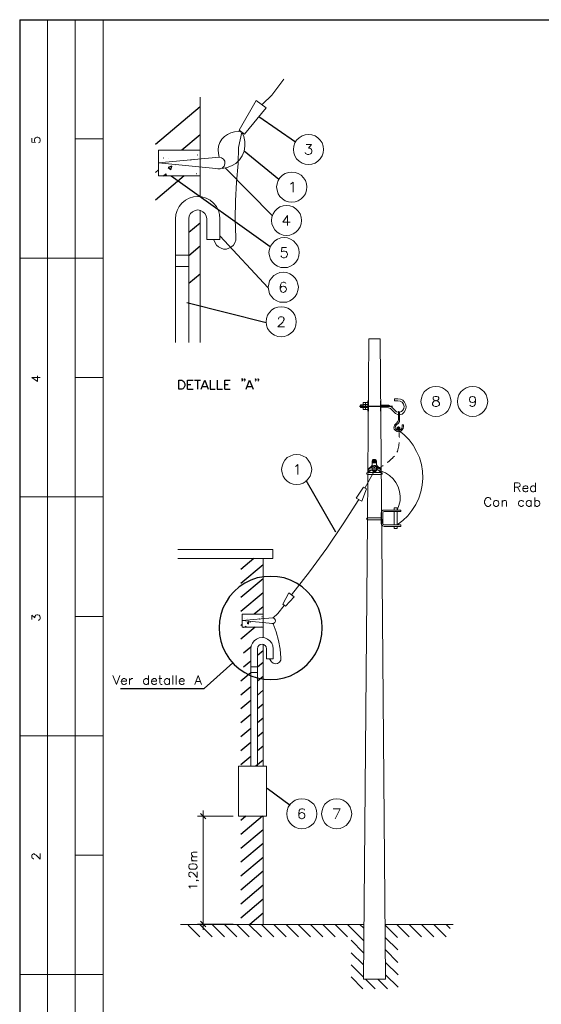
# Paper-space layout 'DGE_BT_007' of a CAD drawing. Header units: millimetres. Extents: x 8 to 202, y 3 to 294.
# Tile 13 of 14: x 8 to 106, y 109 to 294. Entities that reach past the tile are written whole.
import ezdxf

# ---------------------------------------------------------------- set-up
doc = ezdxf.new("R2010")
doc.units = ezdxf.units.MM
for name, color, linetype, lineweight in [('DGE_CONTORNOS', 7, 'Continuous', 0), ('DGE_DATOS', 7, 'Continuous', 0), ('DGE_RELLENO', 7, 'Continuous', 0)]:
    doc.layers.add(name, color=color, linetype=linetype, lineweight=lineweight)

# ---------------------------------------------------------------- blocks, each defined once
blk = doc.blocks.new('DGE_BT_007')
at = {"layer": 'DGE_RELLENO', "true_color": 0x000000}
for points in [[(72.1783, 221.1354), (72.2207, 221.1354), (72.1783, 221.3047)], [(72.2207, 221.1354), (72.1783, 221.3047), (72.2207, 221.3047)], [(72.2207, 221.1354), (72.1783, 221.1354), (72.2207, 221.0083)], [(72.1783, 221.1354), (72.2207, 221.0083), (72.1783, 221.0083)], [(72.3053, 221.1354), (72.3477, 221.1354), (72.3053, 221.3047)], [(72.3477, 221.1354), (72.3053, 221.3047), (72.3477, 221.3047)], [(72.3477, 221.1354), (72.3053, 221.1354), (72.3477, 221.0083)], [(72.3053, 221.1354), (72.3477, 221.0083), (72.3053, 221.0083)], [(72.4323, 221.1354), (72.4747, 221.1354), (72.4323, 221.3047)], [(72.4747, 221.1354), (72.4323, 221.3047), (72.4747, 221.3047)], [(72.4747, 221.1354), (72.4323, 221.1354), (72.4747, 221.0083)], [(72.4323, 221.1354), (72.4747, 221.0083), (72.4323, 221.0083)], [(78.867, 217.156), (78.8247, 216.9444), (79.2057, 216.9444)], [(78.8247, 216.9444), (78.867, 216.7327), (79.2057, 216.9444)], [(79.0363, 217.283), (78.867, 217.156), (79.2057, 216.9444)], [(78.867, 216.7327), (79.0363, 216.6057), (79.2057, 216.9444)], [(79.2057, 217.3254), (79.0363, 217.283), (79.2057, 216.9444)], [(79.0363, 216.6057), (79.2057, 216.5634), (79.2057, 216.9444)], [(79.4173, 217.283), (79.2057, 217.3254), (79.2057, 216.9444)], [(79.5443, 217.156), (79.4173, 217.283), (79.2057, 216.9444)], [(79.5867, 216.9444), (79.5443, 217.156), (79.2057, 216.9444)], [(79.2057, 216.5634), (79.4173, 216.6057), (79.2057, 216.9444)], [(79.4173, 216.6057), (79.5443, 216.7327), (79.2057, 216.9444)], [(79.5443, 216.7327), (79.5867, 216.9444), (79.2057, 216.9444)]]:
    blk.add_hatch(color=7, dxfattribs=at).paths.add_polyline_path(points, flags=0)
at = {"layer": 'DGE_CONTORNOS', "lineweight": 25}
for points in [[(7.874, 293.9063), (201.9723, 293.9063)], [(7.874, 293.9063), (7.874, 3.2456)], [(49.8263, 226.2153), (49.7417, 226.3), (49.657, 226.2153), (49.7417, 226.1307), (49.8263, 226.2153), (49.8263, 226.046), (49.7417, 225.919), (49.657, 225.8344)], [(50.292, 226.2153), (50.2073, 226.3), (50.1227, 226.2153), (50.2073, 226.1307), (50.292, 226.2153), (50.292, 226.046), (50.2073, 225.919), (50.1227, 225.8344)], [(52.3663, 226.2153), (52.2817, 226.3), (52.197, 226.2153), (52.2817, 226.1307), (52.3663, 226.2153), (52.3663, 226.046), (52.2817, 225.919), (52.197, 225.8344)], [(52.8743, 226.2153), (52.7897, 226.3), (52.705, 226.2153), (52.7897, 226.1307), (52.8743, 226.2153), (52.8743, 226.046), (52.7897, 225.919), (52.705, 225.8344)], [(37.846, 224.3104), (37.846, 226.0037), (38.3963, 226.0037), (38.608, 225.919), (38.7773, 225.7497), (38.862, 225.5804), (38.9467, 225.3264), (38.9467, 224.9454), (38.862, 224.6913), (38.7773, 224.5644), (38.608, 224.395), (38.3963, 224.3104), (37.846, 224.3104)], [(39.497, 224.3104), (39.497, 226.0037), (40.5553, 226.0037)], [(39.497, 225.1993), (40.132, 225.1993)], [(40.767, 226.0037), (41.91, 226.0037)], [(41.3597, 226.0037), (41.3597, 224.3104)], [(42.0793, 224.3104), (42.7143, 226.0037), (43.3493, 224.3104)], [(42.291, 224.8607), (43.0953, 224.8607)], [(43.7303, 226.0037), (43.7303, 224.3104), (44.704, 224.3104)], [(45.085, 226.0037), (45.085, 224.3104), (46.0587, 224.3104)], [(46.482, 224.3104), (46.482, 226.0037), (47.498, 226.0037)], [(46.482, 225.1993), (47.117, 225.1993)], [(50.546, 224.3104), (51.181, 226.0037), (51.816, 224.3104)], [(50.8, 224.8607), (51.562, 224.8607)], [(39.497, 224.3104), (40.5553, 224.3104)], [(46.482, 224.3104), (47.498, 224.3104)]]:
    blk.add_lwpolyline(points, dxfattribs=at)
at = {"layer": 'DGE_CONTORNOS', "lineweight": 5}
for points in [[(13.081, 293.9063), (13.081, 24.2006)], [(18.3303, 293.9063), (18.3303, 3.2456)], [(23.5797, 293.9063), (23.5797, 3.2456)], [(53.594, 277.989), (55.3297, 279.7247), (57.6157, 282.7304)], [(54.3137, 277.3117), (52.4087, 278.7087), (49.1913, 273.1207), (50.2073, 272.3587), (54.3137, 277.3117)], [(46.0163, 265.8817), (46.9477, 266.051), (47.7943, 266.3897), (48.5987, 266.8554), (49.276, 267.5327), (49.784, 268.2947), (50.1227, 269.1413), (50.292, 270.0727), (50.292, 270.9617), (50.0803, 271.893), (49.6993, 272.7397), (49.022, 272.8243), (48.3023, 272.782), (47.625, 272.6127), (46.99, 272.3163), (46.4397, 271.893), (45.974, 271.385), (45.593, 270.75), (45.339, 270.115), (45.2543, 269.3954), (45.2967, 268.718), (45.466, 267.9983)], [(49.022, 266.813), (49.1067, 269.8187), (49.6993, 272.7397)], [(23.5797, 271.4697), (18.3303, 271.4697)], [(65.1087, 269.48), (65.024, 270.115), (64.8123, 270.7077), (64.4737, 271.2157), (64.0503, 271.6813), (63.5, 272.02), (62.9073, 272.2317), (62.2723, 272.3163), (61.6373, 272.2317), (61.0447, 272.02), (60.4943, 271.6813), (60.0287, 271.2157), (59.69, 270.7077), (59.5207, 270.115), (59.436, 269.48), (59.5207, 268.845), (59.69, 268.2524), (60.0287, 267.702), (60.4943, 267.2364), (61.0447, 266.8977), (61.6373, 266.686), (62.2723, 266.6437), (62.9073, 266.686), (63.5, 266.8977), (64.0503, 267.2364), (64.4737, 267.702), (64.8123, 268.2524), (65.024, 268.845), (65.1087, 269.48)], [(33.9937, 269.353), (41.8677, 269.353), (41.8677, 264.4847), (33.9937, 264.4847), (33.9937, 269.353)], [(45.466, 267.9983), (33.9937, 266.94), (45.466, 265.8394)], [(45.1697, 265.8394), (45.6353, 265.8394), (46.0587, 266.0087), (46.355, 266.3474), (46.482, 266.7707), (46.482, 267.2364), (46.2703, 267.6174), (45.8893, 267.9137), (45.466, 267.9983)], [(49.022, 266.813), (48.6833, 263.3417), (48.514, 259.828), (48.4717, 256.3567), (48.5563, 252.8854)], [(61.9337, 262.4104), (61.8913, 263.003), (61.6797, 263.638), (61.341, 264.146), (60.8753, 264.6117), (60.325, 264.9503), (59.7323, 265.162), (59.0973, 265.2044), (58.5047, 265.162), (57.8697, 264.9503), (57.3617, 264.6117), (56.896, 264.146), (56.5573, 263.638), (56.3457, 263.003), (56.261, 262.4104), (56.3457, 261.7753), (56.5573, 261.1403), (56.896, 260.6323), (57.3617, 260.1667), (57.8697, 259.828), (58.5047, 259.6163), (59.0973, 259.574), (59.7323, 259.6163), (60.325, 259.828), (60.8753, 260.1667), (61.341, 260.6323), (61.6797, 261.1403), (61.8913, 261.7753), (61.9337, 262.4104)], [(45.593, 256.399), (45.5083, 257.2457), (45.2967, 258.0077), (44.9157, 258.7274), (44.3653, 259.3624), (43.7303, 259.9127), (43.0107, 260.2937), (42.2063, 260.5477), (41.402, 260.59), (40.5977, 260.5477), (39.7933, 260.2937), (39.0737, 259.9127), (38.4387, 259.3624), (37.9307, 258.7274), (37.5497, 258.0077), (37.2957, 257.2457), (37.211, 256.399)], [(43.0953, 256.399), (43.0107, 256.9493), (42.7567, 257.415), (42.3757, 257.7537), (41.91, 258.0077), (41.402, 258.0924), (40.894, 258.0077), (40.4283, 257.7537), (40.0473, 257.415), (39.7933, 256.9493), (39.7087, 256.399)], [(60.96, 256.1027), (60.8753, 256.7377), (60.6637, 257.3304), (60.325, 257.8807), (59.9017, 258.304), (59.3513, 258.6427), (58.7587, 258.8544), (58.1237, 258.939), (57.4887, 258.8544), (56.896, 258.6427), (56.3457, 258.304), (55.9223, 257.8807), (55.5837, 257.3304), (55.372, 256.7377), (55.2873, 256.1027), (55.372, 255.4677), (55.5837, 254.875), (55.9223, 254.3247), (56.3457, 253.9014), (56.896, 253.5627), (57.4887, 253.351), (58.1237, 253.2663), (58.7587, 253.351), (59.3513, 253.5627), (59.9017, 253.9014), (60.325, 254.3247), (60.6637, 254.875), (60.8753, 255.4677), (60.96, 256.1027)], [(37.211, 256.399), (37.211, 233.1157)], [(39.7087, 256.399), (39.7087, 233.1157)], [(43.0953, 256.399), (43.0953, 252.5467), (45.593, 252.5467)], [(45.593, 256.399), (45.593, 252.5467)], [(44.3653, 252.5467), (44.958, 251.446), (45.339, 251.1073), (45.8047, 250.8534), (46.2703, 250.7264), (46.8207, 250.7264), (47.2863, 250.8534), (47.752, 251.1073), (48.133, 251.446), (48.387, 251.8694), (48.5563, 252.3774), (48.5563, 252.8854)], [(60.4943, 250.049), (60.452, 250.684), (60.2403, 251.2767), (59.9017, 251.7847), (59.436, 252.2503), (58.8857, 252.589), (58.293, 252.8007), (57.658, 252.8854), (57.023, 252.8007), (56.4303, 252.589), (55.9223, 252.2503), (55.4567, 251.7847), (55.118, 251.2767), (54.9063, 250.684), (54.8217, 250.049), (54.9063, 249.414), (55.118, 248.8214), (55.4567, 248.271), (55.9223, 247.8054), (56.4303, 247.4667), (57.023, 247.255), (57.658, 247.2127), (58.293, 247.255), (58.8857, 247.4667), (59.436, 247.8054), (59.9017, 248.271), (60.2403, 248.8214), (60.452, 249.414), (60.4943, 250.049)], [(7.874, 248.9907), (23.5797, 248.9907)], [(39.7087, 249.541), (37.211, 249.541)], [(39.7087, 247.4243), (37.211, 247.4243)], [(60.3673, 243.5297), (60.2827, 244.1224), (60.071, 244.7573), (59.7323, 245.2653), (59.2667, 245.731), (58.7587, 246.0697), (58.166, 246.2813), (57.531, 246.366), (56.896, 246.2813), (56.3033, 246.0697), (55.753, 245.731), (55.2873, 245.2653), (54.9487, 244.7573), (54.7793, 244.1224), (54.6947, 243.5297), (54.7793, 242.8947), (54.9487, 242.302), (55.2873, 241.7517), (55.753, 241.286), (56.3033, 240.9474), (56.896, 240.7357), (57.531, 240.6934), (58.166, 240.7357), (58.7587, 240.9474), (59.2667, 241.286), (59.7323, 241.7517), (60.071, 242.302), (60.2827, 242.8947), (60.3673, 243.5297)], [(59.944, 237.0104), (59.9017, 237.6454), (59.69, 238.238), (59.3513, 238.7884), (58.8857, 239.254), (58.3777, 239.5927), (57.7427, 239.8044), (57.1077, 239.8467), (56.515, 239.8044), (55.88, 239.5927), (55.372, 239.254), (54.9063, 238.7884), (54.5677, 238.238), (54.356, 237.6454), (54.3137, 237.0104), (54.356, 236.3754), (54.5677, 235.7827), (54.9063, 235.2747), (55.372, 234.809), (55.88, 234.4704), (56.515, 234.2587), (57.1077, 234.174), (57.7427, 234.2587), (58.3777, 234.4704), (58.8857, 234.809), (59.3513, 235.2747), (59.69, 235.7827), (59.9017, 236.3754), (59.944, 237.0104)], [(73.6177, 233.8354), (73.406, 199.6724)], [(75.7343, 233.8354), (73.6177, 233.8354)], [(76.7927, 113.2277), (75.7343, 233.8354)], [(23.5797, 226.5117), (18.3303, 226.5117)], [(89.1117, 222.0243), (89.027, 222.6594), (88.8153, 223.252), (88.4767, 223.8024), (88.0533, 224.2257), (87.503, 224.5644), (86.9103, 224.776), (86.2753, 224.8607), (85.6403, 224.776), (85.0477, 224.5644), (84.4973, 224.2257), (84.0317, 223.8024), (83.7353, 223.252), (83.5237, 222.6594), (83.439, 222.0243), (83.5237, 221.3894), (83.7353, 220.7967), (84.0317, 220.2464), (84.4973, 219.823), (85.0477, 219.4844), (85.6403, 219.2727), (86.2753, 219.188), (86.9103, 219.2727), (87.503, 219.4844), (88.0533, 219.823), (88.4767, 220.2464), (88.8153, 220.7967), (89.027, 221.3894), (89.1117, 222.0243)], [(96.012, 222.0243), (95.9273, 222.6594), (95.7157, 223.252), (95.377, 223.8024), (94.9113, 224.2257), (94.4033, 224.5644), (93.8107, 224.776), (93.1757, 224.8607), (92.5407, 224.776), (91.948, 224.5644), (91.3977, 224.2257), (90.932, 223.8024), (90.5933, 223.252), (90.3817, 222.6594), (90.3393, 222.0243), (90.3817, 221.3894), (90.5933, 220.7967), (90.932, 220.2464), (91.3977, 219.823), (91.948, 219.4844), (92.5407, 219.2727), (93.1757, 219.188), (93.8107, 219.2727), (94.4033, 219.4844), (94.9113, 219.823), (95.377, 220.2464), (95.7157, 220.7967), (95.9273, 221.3894), (96.012, 222.0243)], [(79.4173, 219.4844), (79.9253, 219.6537), (80.3063, 219.9924), (80.5603, 220.4157), (80.645, 220.9237), (80.6027, 221.3894), (80.3487, 221.855), (80.01, 222.236), (79.5867, 222.4477), (79.0787, 222.5323), (78.486, 222.5323), (78.486, 222.1514), (79.0787, 222.1514)], [(73.4483, 220.8813), (72.0513, 220.8813), (72.0513, 221.3894), (72.5593, 221.3894)], [(72.0513, 221.1354), (72.0513, 221.3047)], [(72.5593, 221.8127), (73.4483, 221.8127), (73.4483, 220.5004), (72.5593, 220.5004), (72.5593, 221.8127)], [(73.4483, 221.4317), (72.5593, 221.4317)], [(73.025, 220.5004), (73.025, 221.8127)], [(73.5753, 222.109), (73.4483, 222.109), (73.4483, 221.8127)], [(73.5753, 222.109), (73.5753, 220.1617)], [(75.819, 222.109), (75.9037, 222.109), (75.9037, 220.1617), (75.819, 220.1617), (75.819, 222.109)], [(75.819, 221.347), (75.819, 220.9237)], [(77.9357, 220.9237), (77.6393, 221.1354), (77.343, 221.3047), (77.0043, 221.347), (75.9037, 221.347)], [(75.9037, 220.9237), (77.0043, 220.9237)], [(77.9357, 220.458), (77.6817, 220.6697), (77.343, 220.839), (77.0043, 220.9237)], [(78.5707, 220.2887), (77.9357, 220.9237)], [(80.264, 221.093), (80.137, 221.5163), (79.883, 221.855), (79.502, 222.0667), (79.0787, 222.1514)], [(79.4173, 219.9924), (79.7983, 220.1194), (80.0523, 220.3733), (80.2217, 220.712), (80.264, 221.093)], [(73.5753, 220.1617), (73.4483, 220.1617), (73.4483, 220.5004)], [(77.9357, 220.458), (78.6553, 219.7807), (79.2057, 219.4844)], [(78.5707, 220.2887), (78.867, 220.077), (79.2057, 219.9924)], [(78.7823, 217.5794), (79.2057, 217.9604), (79.375, 218.2144), (79.4173, 218.553), (79.4173, 219.061), (79.2057, 219.061), (79.2057, 218.553)], [(79.4173, 219.9924), (79.375, 220.077), (79.2903, 220.1194), (79.2057, 220.077), (79.2057, 219.9924)], [(79.2057, 219.9924), (79.2057, 219.061)], [(79.4173, 219.9924), (79.4173, 219.061)], [(78.867, 217.9604), (78.486, 217.537), (78.3167, 217.0714)], [(78.3167, 217.0714), (78.4013, 216.775), (78.6553, 216.521), (78.9517, 216.3517), (79.2903, 216.3094), (79.629, 216.4364), (79.9253, 216.648), (80.0947, 216.9444), (80.1793, 217.283), (80.1793, 217.6217), (79.9253, 217.6217), (79.9253, 217.283)], [(78.7823, 217.5794), (78.6553, 217.3677), (78.613, 217.0714)], [(78.613, 217.0714), (78.74, 216.8174), (78.994, 216.6057), (79.2903, 216.5634)], [(78.867, 217.9604), (79.0787, 218.2144), (79.2057, 218.553)], [(79.2903, 216.5634), (79.5867, 216.6903), (79.8407, 216.9444), (79.9253, 217.283)], [(78.9517, 198.7834), (80.01, 199.5877), (80.9413, 200.4767), (81.7457, 201.4927), (82.4653, 202.5934), (83.0157, 203.7787), (83.439, 205.0063), (83.693, 206.2764), (83.7777, 207.5887), (83.7353, 208.901), (83.5237, 210.171), (83.1427, 211.441), (82.6347, 212.6264), (81.9997, 213.7694), (81.1953, 214.7854), (80.3063, 215.759), (79.2903, 216.5634)], [(79.375, 215.2087), (79.3327, 215.3357), (79.3327, 215.9284), (79.2903, 216.5634)], [(78.9093, 212.4993), (78.994, 212.6264), (79.0787, 212.8804), (79.1633, 213.1344), (79.2057, 213.3884), (79.2903, 213.6424), (79.2903, 213.9387), (79.3327, 214.1927), (79.3327, 214.2774)], [(62.865, 209.1974), (62.7803, 209.8323), (62.5687, 210.425), (62.23, 210.9754), (61.8067, 211.441), (61.2563, 211.7374), (60.6637, 211.949), (60.0287, 212.0337), (59.3937, 211.949), (58.801, 211.7374), (58.2507, 211.441), (57.8273, 210.9754), (57.4887, 210.425), (57.277, 209.8323), (57.1923, 209.1974), (57.277, 208.5624), (57.4887, 207.9697), (57.8273, 207.4194), (58.2507, 206.996), (58.801, 206.6573), (59.3937, 206.4457), (60.0287, 206.361), (60.6637, 206.4457), (61.2563, 206.6573), (61.8067, 206.996), (62.23, 207.4194), (62.5687, 207.9697), (62.7803, 208.5624), (62.865, 209.1974)], [(77.089, 210.5097), (77.216, 210.5944), (77.4277, 210.7637), (77.6393, 210.933), (77.851, 211.1447), (78.0627, 211.314), (78.232, 211.5257), (78.4437, 211.7374)], [(73.914, 209.663), (73.66, 209.4514), (73.4907, 209.155), (73.4907, 208.8163)], [(73.914, 209.5784), (73.66, 209.3667), (73.4907, 209.0704), (73.4907, 208.774)], [(74.2527, 209.6207), (73.8717, 209.536), (73.5753, 209.3243)], [(74.2527, 209.536), (73.8717, 209.4514), (73.5753, 209.2397)], [(73.914, 209.663), (74.168, 209.8747), (74.2527, 210.2134)], [(73.914, 209.5784), (74.168, 209.8323), (74.2527, 210.1287)], [(74.676, 211.1024), (74.4643, 211.06), (74.295, 210.933), (74.2527, 210.7637)], [(74.676, 211.06), (74.4643, 211.0177), (74.295, 210.8907), (74.2527, 210.679)], [(74.2527, 210.7637), (74.2527, 210.171)], [(74.2527, 210.679), (74.2527, 210.1287)], [(74.2527, 209.917), (74.2527, 209.028)], [(74.2527, 209.917), (74.4643, 209.917)], [(74.2527, 209.8323), (74.4643, 209.8323)], [(74.2527, 209.8323), (74.2527, 208.9857)], [(74.3797, 210.9754), (74.3797, 210.552)], [(74.93, 210.9754), (74.93, 210.552), (74.3797, 210.552)], [(74.3797, 210.9754), (74.93, 210.9754)], [(74.3797, 210.8907), (74.3797, 210.4674)], [(74.93, 210.8907), (74.93, 210.4674), (74.3797, 210.4674)], [(74.3797, 210.8907), (74.93, 210.8907)], [(74.6337, 209.9594), (74.3797, 209.79), (74.6337, 209.663), (74.7183, 209.663)], [(74.6337, 209.8747), (74.3797, 209.7477), (74.6337, 209.5784), (74.7183, 209.5784)], [(74.4643, 210.8907), (74.422, 210.7214), (74.5067, 210.5944)], [(74.4643, 210.806), (74.422, 210.679), (74.5067, 210.552)], [(74.4643, 210.8907), (74.8453, 210.8907)], [(74.4643, 210.806), (74.8453, 210.806)], [(74.5067, 210.5944), (74.8453, 210.5944)], [(74.5067, 210.552), (74.8453, 210.552)], [(74.7607, 210.8907), (74.549, 210.8907)], [(74.7607, 210.806), (74.676, 210.8483), (74.549, 210.806)], [(74.549, 210.5944), (74.676, 210.552), (74.7607, 210.5944)], [(74.549, 210.552), (74.676, 210.5097), (74.7607, 210.552)], [(74.6337, 209.9594), (74.803, 209.9594)], [(74.6337, 209.8747), (74.803, 209.8747)], [(75.057, 210.7637), (75.0147, 210.933), (74.8453, 211.1024), (74.676, 211.1024)], [(75.057, 210.679), (75.0147, 210.8907), (74.8453, 211.0177), (74.676, 211.06)], [(74.7183, 209.663), (74.9723, 209.79), (74.803, 209.9594)], [(74.7183, 209.5784), (74.9723, 209.7477), (74.803, 209.8747)], [(74.8453, 210.5944), (74.8877, 210.7214), (74.8453, 210.8907)], [(74.8453, 210.552), (74.8877, 210.679), (74.8453, 210.806)], [(75.057, 209.917), (74.8877, 209.917)], [(75.057, 209.8323), (74.8877, 209.8323)], [(75.057, 210.7637), (75.0993, 210.171)], [(75.057, 210.679), (75.0993, 210.1287)], [(75.057, 209.917), (75.057, 209.028)], [(75.057, 209.8323), (75.057, 208.9857)], [(75.7767, 209.3243), (75.438, 209.536), (75.057, 209.6207)], [(75.7767, 209.282), (75.438, 209.4937), (75.057, 209.536)], [(75.0993, 210.2134), (75.184, 209.8747), (75.438, 209.663)], [(75.0993, 210.171), (75.184, 209.8323), (75.438, 209.5784)], [(75.184, 209.2397), (75.692, 209.5784), (76.2423, 209.917), (76.327, 209.9594)], [(75.9037, 208.8587), (75.8613, 209.1974), (75.692, 209.4514), (75.438, 209.663)], [(75.9037, 208.774), (75.8613, 209.1127), (75.692, 209.409), (75.438, 209.5784)], [(72.898, 205.6837), (74.5067, 208.647)], [(73.3637, 208.647), (73.2367, 208.6047), (73.1943, 208.4777), (73.2367, 208.3507), (73.3637, 208.266)], [(73.3637, 208.647), (75.9883, 208.647)], [(73.3637, 208.266), (75.9883, 208.266)], [(73.4907, 208.8163), (73.4907, 208.774), (73.533, 208.774), (73.5753, 208.8163)], [(73.4907, 208.774), (73.4907, 208.7317), (73.533, 208.6894), (73.5753, 208.7317)], [(74.2527, 209.155), (73.8717, 209.0704), (73.5753, 208.8163)], [(74.2527, 209.1127), (73.8717, 208.9857), (73.5753, 208.7317)], [(74.2527, 209.3243), (75.057, 209.3243)], [(74.2527, 209.2397), (75.057, 209.2397)], [(74.2527, 209.028), (74.6337, 209.028)], [(74.2527, 208.9857), (74.6337, 208.9857)], [(74.422, 209.028), (74.422, 208.901)], [(74.422, 208.9857), (74.422, 208.8163)], [(74.422, 208.901), (74.676, 208.8163), (74.9723, 208.901)], [(74.422, 208.8163), (74.676, 208.7317), (74.9723, 208.8163)], [(74.5067, 208.8587), (74.5067, 208.7317), (74.8877, 208.7317)], [(74.5067, 208.647), (74.8877, 208.647), (74.8877, 208.774)], [(74.5067, 208.774), (74.5067, 208.647)], [(74.6337, 209.028), (75.057, 209.028)], [(74.6337, 208.9857), (75.057, 208.9857)], [(74.8877, 208.7317), (74.8877, 208.8587)], [(74.9723, 208.901), (74.9723, 209.028)], [(74.9723, 208.8163), (74.9723, 208.9857)], [(75.7767, 208.8163), (75.4803, 209.0704), (75.057, 209.1974)], [(78.9517, 201.5774), (79.2903, 202.424), (79.502, 203.313), (79.5443, 204.202), (79.4173, 205.091), (79.1633, 205.9377), (78.74, 206.742), (78.1897, 207.4617), (77.5123, 208.0967), (76.7927, 208.5624), (75.946, 208.901), (75.057, 209.1127)], [(75.7767, 208.774), (75.4803, 209.028), (75.057, 209.1127)], [(75.7767, 208.8163), (75.8613, 208.8163), (75.9037, 208.8587)], [(75.7767, 208.774), (75.819, 208.7317), (75.8613, 208.7317), (75.9037, 208.774)], [(75.9883, 208.266), (76.1153, 208.3507), (76.1577, 208.4777), (76.1153, 208.6047), (75.9883, 208.647)], [(71.247, 203.821), (72.3053, 203.2707), (73.1943, 205.5567), (72.644, 205.853), (71.247, 203.821)], [(7.874, 204.0327), (23.5797, 204.0327)], [(59.055, 185.5754), (62.4417, 189.9357), (65.7013, 194.3807), (68.7917, 198.9527), (71.755, 203.567)], [(76.5387, 201.5774), (76.2423, 201.535), (76.0307, 201.3233), (75.946, 201.027)], [(75.946, 201.027), (75.946, 199.0797), (76.0307, 198.7834), (76.2423, 198.5717), (76.5387, 198.487)], [(76.5387, 201.3233), (76.327, 201.2387), (76.2423, 201.027)], [(76.2423, 201.027), (76.2423, 199.0797)], [(76.5387, 201.5774), (79.6713, 201.5774)], [(76.5387, 201.3233), (79.6713, 201.3233)], [(78.4013, 201.9584), (78.9517, 201.9584), (78.9517, 201.5774)], [(78.4013, 201.5774), (78.4013, 201.9584)], [(78.4013, 198.7834), (78.4013, 201.3233)], [(78.9517, 198.7834), (78.9517, 201.3233)], [(79.6713, 201.5774), (79.6713, 201.3233)], [(73.406, 199.6724), (72.6017, 113.2277)], [(73.3637, 200.0957), (73.2367, 200.0534), (73.1943, 199.9264), (73.2367, 199.7993), (73.3637, 199.757)], [(73.3637, 200.0957), (75.9883, 200.0957)], [(73.3637, 199.757), (75.9883, 199.757)], [(76.2423, 199.0797), (76.327, 198.868), (76.5387, 198.7834)], [(76.5387, 198.7834), (79.6713, 198.7834)], [(76.5387, 198.487), (79.6713, 198.487)], [(78.4013, 198.106), (78.4013, 198.487)], [(78.9517, 198.106), (78.9517, 198.487)], [(79.6713, 198.487), (79.6713, 198.7834)], [(78.4013, 198.106), (78.9517, 198.106)], [(59.563, 185.2367), (58.5893, 185.9563), (57.404, 183.8397), (57.912, 183.4587), (59.563, 185.2367)], [(55.626, 181.2573), (56.515, 182.104), (57.658, 183.628)], [(49.784, 181.9347), (53.721, 181.9347), (53.721, 179.5217), (49.784, 179.5217), (49.784, 181.9347)], [(23.5797, 181.5537), (18.3303, 181.5537)], [(55.499, 180.199), (49.784, 180.7493), (55.499, 181.2573)], [(54.9487, 173.5527), (55.2873, 173.0024), (55.626, 172.7484), (56.007, 172.6214), (56.4303, 172.706), (56.8113, 172.9177), (57.023, 173.2987), (57.0653, 173.722), (56.9383, 175.373), (56.5997, 177.024), (56.1763, 178.6327), (55.5837, 180.1567)], [(55.372, 180.199), (55.6683, 180.199), (55.9223, 180.3684), (56.0493, 180.6647), (56.007, 180.961), (55.7953, 181.1727), (55.499, 181.2573)], [(55.5837, 175.4577), (55.5413, 176.008), (55.3297, 176.516), (54.991, 176.9394), (54.5253, 177.278), (54.0597, 177.4897), (53.5093, 177.5744), (52.959, 177.4897), (52.451, 177.278), (52.0277, 176.9394), (51.689, 176.516), (51.4773, 176.008), (51.3927, 175.4577)], [(54.356, 175.4577), (54.2713, 175.7964), (54.102, 176.0504), (53.8057, 176.262), (53.5093, 176.3044), (53.1707, 176.262), (52.9167, 176.0504), (52.705, 175.7964), (52.6627, 175.4577)], [(51.3927, 175.4577), (51.3927, 153.3597)], [(52.6627, 175.4577), (52.6627, 153.3597)], [(54.356, 175.4577), (54.356, 173.5527)], [(55.5837, 175.4577), (55.5837, 173.5527), (54.356, 173.5527)], [(52.6627, 172.0287), (51.3927, 172.0287)], [(52.6627, 170.9704), (51.3927, 170.9704)], [(7.874, 159.0747), (23.5797, 159.0747)], [(63.8387, 144.385), (63.7963, 145.02), (63.5847, 145.6127), (63.246, 146.163), (62.7803, 146.5864), (62.2723, 146.925), (61.6373, 147.1367), (61.0023, 147.2214), (60.4097, 147.1367), (59.7747, 146.925), (59.2667, 146.5864), (58.801, 146.163), (58.4623, 145.6127), (58.2507, 145.02), (58.2083, 144.385), (58.2507, 143.75), (58.4623, 143.1574), (58.801, 142.607), (59.2667, 142.1837), (59.7747, 141.845), (60.4097, 141.6334), (61.0023, 141.5487), (61.6373, 141.6334), (62.2723, 141.845), (62.7803, 142.1837), (63.246, 142.607), (63.5847, 143.1574), (63.7963, 143.75), (63.8387, 144.385)], [(70.4003, 144.385), (70.3157, 145.02), (70.104, 145.6127), (69.7653, 146.163), (69.342, 146.5864), (68.7917, 146.925), (68.199, 147.1367), (67.564, 147.2214), (66.929, 147.1367), (66.3363, 146.925), (65.786, 146.5864), (65.3627, 146.163), (65.024, 145.6127), (64.8123, 145.02), (64.7277, 144.385), (64.8123, 143.75), (65.024, 143.1574), (65.3627, 142.607), (65.786, 142.1837), (66.3363, 141.845), (66.929, 141.6334), (67.564, 141.5487), (68.199, 141.6334), (68.7917, 141.845), (69.342, 142.1837), (69.7653, 142.607), (70.104, 143.1574), (70.3157, 143.75), (70.4003, 144.385)], [(42.418, 144.9777), (42.418, 122.541)], [(48.0483, 143.9194), (41.3597, 143.9194)], [(42.926, 143.4114), (41.91, 144.4274)], [(23.5797, 136.5957), (18.3303, 136.5957)], [(40.513, 136.2994), (40.3013, 136.5534), (40.2167, 136.6804), (40.2167, 136.892), (40.3013, 137.0614), (40.513, 137.146), (41.275, 137.146)], [(40.513, 135.495), (40.3013, 135.7067), (40.2167, 135.876), (40.2167, 136.0877), (40.3013, 136.257), (40.513, 136.2994), (41.275, 136.2994)], [(40.2167, 135.495), (41.275, 135.495)], [(39.7087, 134.352), (39.7933, 134.1404), (40.005, 133.971), (40.386, 133.9287), (40.5977, 133.9287), (40.9787, 133.971), (41.1903, 134.1404), (41.275, 134.352), (41.275, 134.5214), (41.1903, 134.733), (40.9787, 134.9024), (40.5977, 134.9447), (40.386, 134.9447), (40.005, 134.9024), (39.7933, 134.733), (39.7087, 134.5214), (39.7087, 134.352)], [(40.0897, 132.4894), (40.005, 132.4894), (39.878, 132.574), (39.7933, 132.6587), (39.7087, 132.7857), (39.7087, 133.082), (39.7933, 133.2514), (39.878, 133.2937), (40.005, 133.3784), (40.1743, 133.3784), (40.3013, 133.2937), (40.513, 133.1667), (41.275, 132.4047), (41.275, 133.463)], [(41.1903, 131.8967), (41.148, 131.812), (41.1903, 131.7274), (41.275, 131.812), (41.1903, 131.8967), (41.3597, 131.8967), (41.4867, 131.812), (41.5713, 131.7274)], [(40.005, 130.3727), (39.9203, 130.542), (39.7087, 130.7537), (41.275, 130.7537)], [(48.0483, 123.5994), (41.3597, 123.5994)], [(41.91, 124.1497), (42.926, 123.0914)], [(7.874, 114.1167), (23.5797, 114.1167)], [(72.6017, 113.2277), (76.7927, 113.2277)]]:
    blk.add_lwpolyline(points, dxfattribs=at)
at = {"layer": 'DGE_CONTORNOS', "lineweight": 13}
for points in [[(41.8677, 279.3437), (41.8677, 260.59)], [(10.16, 271.5967), (10.16, 270.8347), (10.8373, 270.75), (10.7527, 270.8347), (10.668, 271.0887), (10.668, 271.3003), (10.7527, 271.512), (10.8797, 271.6813), (11.1337, 271.766), (11.2607, 271.766), (11.5147, 271.6813), (11.6417, 271.512), (11.7263, 271.3003), (11.7263, 271.0887), (11.6417, 270.8347), (11.557, 270.75), (11.43, 270.7077)], [(61.8067, 270.4114), (62.8227, 270.4114), (62.2723, 269.6917), (62.5263, 269.6917), (62.6957, 269.607), (62.8227, 269.5224), (62.9073, 269.226), (62.9073, 269.0567), (62.8227, 268.8027), (62.611, 268.6333), (62.357, 268.5063), (62.103, 268.5063), (61.8067, 268.6333), (61.722, 268.718), (61.6373, 268.8874)], [(33.9937, 265.6277), (33.4433, 265.162)], [(58.8857, 262.9607), (59.055, 263.0454), (59.3513, 263.3417), (59.3513, 261.4367)], [(41.8677, 258.05), (41.8677, 233.1157)], [(58.3353, 257.034), (57.4463, 255.764), (58.801, 255.764)], [(58.3353, 257.034), (58.3353, 255.1714)], [(58.1237, 250.9804), (57.2347, 250.9804), (57.15, 250.176), (57.2347, 250.2607), (57.4887, 250.3454), (57.7427, 250.3454), (58.039, 250.2607), (58.2083, 250.0913), (58.293, 249.795), (58.293, 249.6257), (58.2083, 249.3717), (58.039, 249.2024), (57.7427, 249.0754), (57.4887, 249.0754), (57.2347, 249.2024), (57.15, 249.287), (57.023, 249.4563)], [(57.9967, 244.207), (57.912, 244.3764), (57.658, 244.461), (57.4887, 244.461), (57.1923, 244.3764), (57.023, 244.08), (56.9383, 243.6567), (56.9383, 243.191), (57.023, 242.8524), (57.1923, 242.6407), (57.4887, 242.556), (57.5733, 242.556), (57.8273, 242.6407), (57.9967, 242.8524), (58.1237, 243.1063), (58.1237, 243.191), (57.9967, 243.4874), (57.8273, 243.6567), (57.5733, 243.7413), (57.4887, 243.7413), (57.1923, 243.6567), (57.023, 243.4874), (56.9383, 243.191)], [(56.5997, 237.5184), (56.5997, 237.603), (56.6843, 237.7724), (56.769, 237.8993), (56.9383, 237.984), (57.3193, 237.984), (57.4887, 237.8993), (57.5733, 237.7724), (57.658, 237.603), (57.658, 237.4337), (57.5733, 237.2644), (57.404, 236.968), (56.515, 236.079), (57.7427, 236.079)], [(10.16, 226.5117), (11.2183, 225.7497), (11.2183, 226.8504)], [(10.16, 226.5117), (11.7263, 226.5117)], [(86.106, 222.9557), (85.8097, 222.871), (85.725, 222.7017), (85.725, 222.5323), (85.8097, 222.3207), (85.979, 222.236), (86.36, 222.1514), (86.614, 222.0667), (86.8257, 221.8974), (86.9103, 221.728), (86.9103, 221.4317), (86.8257, 221.2624), (86.6987, 221.1777), (86.4447, 221.093), (86.106, 221.093), (85.8097, 221.1777), (85.725, 221.2624), (85.6403, 221.4317), (85.6403, 221.728), (85.725, 221.8974), (85.8943, 222.0667), (86.1907, 222.1514), (86.5293, 222.236), (86.6987, 222.3207), (86.8257, 222.5323), (86.8257, 222.7017), (86.6987, 222.871), (86.4447, 222.9557), (86.106, 222.9557)], [(93.726, 222.3207), (93.6413, 222.0667), (93.472, 221.8974), (93.218, 221.8127), (93.1333, 221.8127), (92.837, 221.8974), (92.6677, 222.0667), (92.583, 222.3207), (92.583, 222.4477), (92.6677, 222.7017), (92.837, 222.871), (93.1333, 222.9557), (93.218, 222.9557), (93.472, 222.871), (93.6413, 222.7017), (93.726, 222.3207), (93.726, 221.8974), (93.6413, 221.4317), (93.472, 221.1777), (93.218, 221.093), (93.0063, 221.093), (92.7523, 221.1777), (92.6677, 221.347)], [(59.817, 209.79), (59.9863, 209.8747), (60.2403, 210.1287), (60.2403, 208.266)], [(101.0497, 205.0063), (101.0497, 206.6997), (101.7693, 206.6997), (101.981, 206.615), (102.0657, 206.5304), (102.1503, 206.361), (102.1503, 206.1917), (102.0657, 206.0647), (101.981, 205.98), (101.7693, 205.8954), (101.0497, 205.8954)], [(101.6, 205.8954), (102.1503, 205.0063)], [(102.616, 205.6413), (103.5897, 205.6413), (103.5897, 205.8107), (103.505, 205.98), (103.4203, 206.0647), (103.251, 206.107), (103.0393, 206.107), (102.87, 206.0647), (102.7007, 205.8954), (102.616, 205.6413), (102.616, 205.472), (102.7007, 205.2604), (102.87, 205.091), (103.0393, 205.0063), (103.251, 205.0063), (103.4203, 205.091), (103.5897, 205.2604)], [(105.029, 205.8954), (104.8597, 206.0647), (104.6903, 206.107), (104.4787, 206.107), (104.3093, 206.0647), (104.14, 205.8954), (104.0553, 205.6413), (104.0553, 205.472), (104.14, 205.2604), (104.3093, 205.091), (104.4787, 205.0063), (104.6903, 205.0063), (104.8597, 205.091), (105.029, 205.2604)], [(105.029, 206.6997), (105.029, 205.0063)], [(96.6047, 203.5247), (96.5623, 203.694), (96.393, 203.8634), (96.2237, 203.948), (95.885, 203.948), (95.758, 203.8634), (95.5887, 203.694), (95.504, 203.5247), (95.4193, 203.313), (95.4193, 202.8897), (95.504, 202.678), (95.5887, 202.5087), (95.758, 202.3394), (95.885, 202.2547), (96.2237, 202.2547), (96.393, 202.3394), (96.5623, 202.5087), (96.6047, 202.678)], [(104.8597, 203.948), (104.8597, 202.2547)], [(97.4937, 203.3977), (97.3243, 203.313), (97.1973, 203.1437), (97.1127, 202.8897), (97.1127, 202.7204), (97.1973, 202.5087), (97.3243, 202.3394), (97.4937, 202.2547), (97.7477, 202.2547), (97.917, 202.3394), (98.044, 202.5087), (98.1287, 202.7204), (98.1287, 202.8897), (98.044, 203.1437), (97.917, 203.313), (97.7477, 203.3977), (97.4937, 203.3977)], [(98.7213, 203.3977), (98.7213, 202.2547)], [(98.7213, 203.059), (98.933, 203.313), (99.1023, 203.3977), (99.3563, 203.3977), (99.4833, 203.313), (99.568, 203.059), (99.568, 202.2547)], [(102.7853, 203.1437), (102.616, 203.313), (102.4467, 203.3977), (102.235, 203.3977), (102.0657, 203.313), (101.8963, 203.1437), (101.8117, 202.8897), (101.8117, 202.7204), (101.8963, 202.5087), (102.0657, 202.3394), (102.235, 202.2547), (102.4467, 202.2547), (102.616, 202.3394), (102.7853, 202.5087)], [(104.2247, 203.1437), (104.0553, 203.313), (103.886, 203.3977), (103.6743, 203.3977), (103.505, 203.313), (103.3357, 203.1437), (103.251, 202.8897), (103.251, 202.7204), (103.3357, 202.5087), (103.505, 202.3394), (103.6743, 202.2547), (103.886, 202.2547), (104.0553, 202.3394), (104.2247, 202.5087)], [(104.2247, 203.3977), (104.2247, 202.2547)], [(104.8597, 203.1437), (105.029, 203.313), (105.1983, 203.3977), (105.41, 203.3977), (105.5793, 203.313), (105.7487, 203.1437), (105.8333, 202.8897), (105.8333, 202.7204), (105.7487, 202.5087), (105.5793, 202.3394), (105.41, 202.2547), (105.1983, 202.2547), (105.029, 202.3394), (104.8597, 202.5087)], [(55.5413, 194.169), (55.5413, 192.4334), (37.6767, 192.4334)], [(55.5413, 194.169), (37.6767, 194.169)], [(53.721, 192.4334), (53.721, 177.5744)], [(10.16, 180.961), (10.16, 181.7653), (10.7527, 181.2997), (10.7527, 181.5537), (10.8373, 181.6807), (10.8797, 181.7653), (11.1337, 181.85), (11.2607, 181.85), (11.5147, 181.7653), (11.6417, 181.596), (11.7263, 181.3844), (11.7263, 181.1727), (11.6417, 180.961), (11.557, 180.8764), (11.43, 180.7917)], [(49.784, 180.072), (49.53, 179.8604)], [(53.721, 176.3044), (53.721, 153.3597)], [(25.4423, 170.42), (26.0773, 168.7267), (26.7123, 170.42)], [(27.0087, 169.3617), (27.9823, 169.3617), (27.9823, 169.531), (27.8977, 169.7004), (27.813, 169.7427), (27.6437, 169.8274), (27.432, 169.8274), (27.2627, 169.7427), (27.0933, 169.6157), (27.0087, 169.3617), (27.0087, 169.1924), (27.0933, 168.9807), (27.2627, 168.8114), (27.432, 168.7267), (27.6437, 168.7267), (27.813, 168.8114), (27.9823, 168.9807)], [(28.5327, 169.8274), (28.5327, 168.7267)], [(28.5327, 169.3617), (28.6173, 169.6157), (28.7867, 169.7427), (28.956, 169.8274), (29.1677, 169.8274)], [(32.131, 169.6157), (31.9617, 169.7427), (31.8347, 169.8274), (31.5807, 169.8274), (31.4113, 169.7427), (31.242, 169.6157), (31.1997, 169.3617), (31.1997, 169.1924), (31.242, 168.9807), (31.4113, 168.8114), (31.5807, 168.7267), (31.8347, 168.7267), (31.9617, 168.8114), (32.131, 168.9807)], [(32.131, 170.42), (32.131, 168.7267)], [(32.6813, 169.3617), (33.655, 169.3617), (33.655, 169.531), (33.5703, 169.7004), (33.4857, 169.7427), (33.3587, 169.8274), (33.1047, 169.8274), (32.9353, 169.7427), (32.766, 169.6157), (32.6813, 169.3617), (32.6813, 169.1924), (32.766, 168.9807), (32.9353, 168.8114), (33.1047, 168.7267), (33.3587, 168.7267), (33.4857, 168.8114), (33.655, 168.9807)], [(34.0783, 169.8274), (34.6287, 169.8274)], [(34.29, 170.42), (34.29, 169.023), (34.3747, 168.8114), (34.544, 168.7267), (34.7133, 168.7267)], [(36.068, 169.6157), (35.8987, 169.7427), (35.7293, 169.8274), (35.5177, 169.8274), (35.3483, 169.7427), (35.179, 169.6157), (35.0943, 169.3617), (35.0943, 169.1924), (35.179, 168.9807), (35.3483, 168.8114), (35.5177, 168.7267), (35.7293, 168.7267), (35.8987, 168.8114), (36.068, 168.9807)], [(36.068, 169.8274), (36.068, 168.7267)], [(36.703, 170.42), (36.703, 168.7267)], [(37.338, 170.42), (37.338, 168.7267)], [(37.8883, 169.3617), (38.862, 169.3617), (38.862, 169.531), (38.7773, 169.7004), (38.6927, 169.7427), (38.5233, 169.8274), (38.3117, 169.8274), (38.1423, 169.7427), (37.973, 169.6157), (37.8883, 169.3617), (37.8883, 169.1924), (37.973, 168.9807), (38.1423, 168.8114), (38.3117, 168.7267), (38.5233, 168.7267), (38.6927, 168.8114), (38.862, 168.9807)], [(40.8517, 168.7267), (41.4867, 170.42), (42.1217, 168.7267)], [(41.1057, 169.277), (41.91, 169.277)], [(49.1067, 153.3597), (54.356, 153.3597), (54.356, 143.9194), (49.1067, 143.9194), (49.1067, 153.3597)], [(61.5103, 145.0624), (61.4257, 145.2317), (61.1717, 145.3164), (60.96, 145.3164), (60.706, 145.2317), (60.5367, 144.9777), (60.452, 144.512), (60.452, 144.0464), (60.5367, 143.7077), (60.706, 143.5384), (60.96, 143.4537), (61.087, 143.4537), (61.341, 143.5384), (61.5103, 143.7077), (61.595, 143.9617), (61.595, 144.0464), (61.5103, 144.3427), (61.341, 144.512), (61.087, 144.5967), (60.96, 144.5967), (60.706, 144.512), (60.5367, 144.3427), (60.452, 144.0464)], [(67.31, 143.4537), (68.199, 145.3164), (66.929, 145.3164)], [(53.721, 143.9194), (53.721, 123.557)], [(10.541, 135.9184), (10.4563, 135.9184), (10.287, 136.003), (10.2447, 136.0454), (10.16, 136.2147), (10.16, 136.511), (10.2447, 136.6804), (10.287, 136.7227), (10.4563, 136.8074), (10.5833, 136.8074), (10.7527, 136.7227), (10.9643, 136.5957), (11.7263, 135.8337), (11.7263, 136.892)], [(38.1423, 123.557), (72.6863, 123.557)], [(76.708, 123.557), (89.4927, 123.557)]]:
    blk.add_lwpolyline(points, dxfattribs=at)
at = {"layer": 'DGE_CONTORNOS', "lineweight": 30}
for points in [[(41.8677, 277.481), (33.4433, 270.4114)], [(52.9167, 275.6607), (59.817, 270.9194)], [(41.8677, 272.2317), (38.4387, 269.353)], [(50.1227, 269.1837), (56.6843, 263.8497)], [(34.925, 267.8714), (34.9673, 267.8714)], [(35.941, 267.702), (35.9833, 267.702)], [(40.132, 267.5327), (40.1743, 267.5327)], [(40.513, 267.6174), (40.5553, 267.6174)], [(41.3173, 268.464), (41.3597, 268.464)], [(36.5337, 266.3474), (35.814, 266.051), (36.322, 265.7124), (36.5337, 266.3474)], [(36.4067, 266.2627), (36.449, 266.2627)], [(37.1263, 266.432), (37.1687, 266.432)], [(46.609, 265.9663), (55.4567, 256.9917)], [(38.862, 264.4847), (33.4433, 259.9127)], [(34.5017, 264.4847), (34.544, 264.527), (34.544, 264.4847)], [(34.9673, 264.4847), (35.3907, 264.908), (35.433, 264.4847)], [(36.4067, 264.4847), (55.0757, 251.192)], [(41.1903, 264.9503), (41.2327, 264.9503)], [(41.8677, 255.5947), (39.7087, 253.8167)], [(45.593, 253.224), (54.6947, 243.4027)], [(41.8677, 251.2344), (39.7087, 249.4563)], [(41.8677, 245.985), (39.7087, 244.207)], [(39.3277, 240.651), (54.3137, 236.8833)], [(71.882, 221.1354), (78.0627, 221.1354)], [(67.437, 197.3864), (61.849, 207.1653)], [(51.9853, 192.4334), (49.53, 190.359)], [(53.721, 191.248), (49.53, 187.7344)], [(64.8547, 179.3947), (64.77, 180.6647), (64.516, 181.8924), (64.135, 183.12), (63.5847, 184.2207), (62.865, 185.279), (62.0183, 186.2527), (61.0447, 187.0993), (59.9863, 187.819), (58.8433, 188.3694), (57.658, 188.7927), (56.4303, 189.0044), (55.1603, 189.089), (53.8903, 189.0044), (52.6203, 188.7927), (51.435, 188.3694), (50.292, 187.819), (49.2337, 187.0993), (48.26, 186.2527), (47.4133, 185.279), (46.736, 184.2207), (46.1433, 183.12), (45.7623, 181.8924), (45.5083, 180.6647), (45.4237, 179.3947), (45.5083, 178.1247), (45.7623, 176.8547), (46.1433, 175.6694), (46.736, 174.5264), (47.4133, 173.468), (48.26, 172.4944), (49.2337, 171.6477), (50.292, 170.9704), (51.435, 170.3777), (52.6203, 169.9967), (53.8903, 169.7427), (55.1603, 169.658), (56.4303, 169.7427), (57.658, 169.9967), (58.8433, 170.3777), (59.9863, 170.9704), (61.0447, 171.6477), (62.0183, 172.4944), (62.865, 173.468), (63.5847, 174.5264), (64.135, 175.6694), (64.516, 176.8547), (64.77, 178.1247), (64.8547, 179.3947)], [(53.721, 188.6233), (49.53, 185.1097)], [(53.721, 185.9987), (49.53, 182.485)], [(53.721, 183.374), (52.0277, 181.9347)], [(50.2497, 181.215), (50.292, 181.215)], [(51.054, 180.453), (50.7153, 180.2837), (50.9693, 180.1144), (51.054, 180.453)], [(50.7577, 181.1304), (50.8, 181.1304)], [(50.9693, 180.4107), (51.0117, 180.4107)], [(51.3503, 180.4954), (51.3927, 180.4954)], [(52.832, 181.0457), (52.8743, 181.0457)], [(53.0437, 181.088), (53.086, 181.088)], [(53.467, 181.5114), (53.5093, 181.5114)], [(52.2393, 179.5217), (49.53, 177.2357)], [(50.038, 179.5217), (50.0803, 179.5217)], [(50.2497, 179.5217), (50.4613, 179.7334), (50.5037, 179.5217)], [(53.3823, 179.7334), (53.4247, 179.7334)], [(51.435, 175.754), (50.038, 174.611)], [(53.721, 175.0767), (52.6627, 174.1877)], [(26.8817, 167.9647), (42.6297, 167.9647), (48.006, 172.7907)], [(51.3927, 173.1294), (50.038, 171.9864)], [(53.721, 172.8754), (52.6627, 171.9864)], [(51.3927, 170.928), (49.53, 169.3617)], [(53.721, 170.2507), (52.6627, 169.3617)], [(51.3927, 168.3034), (49.53, 166.737)], [(53.721, 167.626), (52.6627, 166.737)], [(51.3927, 165.6787), (49.53, 164.1124)], [(53.721, 165.0014), (52.6627, 164.1124)], [(51.3927, 163.054), (49.53, 161.4877)], [(53.721, 162.3767), (52.6627, 161.4877)], [(51.3927, 160.4294), (49.53, 158.863)], [(53.721, 159.752), (52.6627, 158.863)], [(51.3927, 157.8047), (49.53, 156.2384)], [(53.721, 157.1274), (52.6627, 156.2384)], [(51.3927, 155.18), (49.53, 153.6137)], [(53.721, 154.5027), (52.324, 153.3597)], [(58.801, 145.9514), (54.483, 149.1264)], [(53.594, 143.9194), (49.53, 140.4904)], [(50.4613, 143.9194), (49.53, 143.115)], [(53.721, 141.3794), (49.53, 137.8657)], [(53.721, 138.797), (49.53, 135.241)], [(53.721, 136.1724), (49.53, 132.6164)], [(53.721, 133.5477), (49.53, 129.9917)], [(53.721, 130.923), (49.53, 127.367)], [(53.721, 128.2984), (49.53, 124.7424)], [(53.721, 125.6737), (51.2233, 123.557)], [(41.783, 121.2287), (39.624, 123.43)], [(44.1113, 121.2287), (41.783, 123.557)], [(46.4397, 121.2287), (44.1113, 123.557)], [(48.768, 121.2287), (46.4397, 123.557)], [(51.0963, 121.2287), (48.768, 123.557)], [(53.3823, 121.2287), (51.054, 123.557)], [(55.7107, 121.2287), (53.3823, 123.557)], [(58.039, 121.2287), (55.7107, 123.557)], [(60.3673, 121.2287), (58.039, 123.557)], [(62.6533, 121.2287), (60.325, 123.557)], [(64.9817, 121.2287), (62.6533, 123.557)], [(67.31, 121.2287), (64.9817, 123.557)], [(69.6383, 121.2287), (67.31, 123.557)], [(72.644, 120.509), (69.6383, 123.557)], [(72.6863, 122.8374), (71.9243, 123.557)], [(79.0363, 121.1017), (76.708, 123.43)], [(81.2377, 121.2287), (78.9093, 123.557)], [(83.5237, 121.2287), (81.1953, 123.557)], [(85.852, 121.2287), (83.5237, 123.557)], [(88.1803, 121.2287), (85.852, 123.557)], [(88.9423, 122.795), (88.1803, 123.557)], [(72.644, 118.223), (70.3157, 120.5514)], [(79.0787, 118.731), (76.708, 121.1017)], [(79.0787, 116.4027), (76.7503, 118.7734)], [(72.6017, 115.937), (70.3157, 118.223)], [(72.6017, 113.6087), (70.2733, 115.937)], [(79.121, 114.0743), (76.7503, 116.4027)], [(72.4747, 111.4074), (70.2733, 113.651)], [(74.803, 111.4074), (73.025, 113.2277)], [(77.1313, 111.4074), (75.311, 113.2277)], [(79.121, 111.746), (76.7927, 114.0743)]]:
    blk.add_lwpolyline(points, dxfattribs=at)
at = {"layer": 'DGE_DATOS', "flags": 1}
for tag, p in [('NORMA', (12, -5)), ('LAMINA', (12, -8)), ('PAGINA_PDF', (12, -11))]:
    blk.add_attdef(tag, p, '', height=1.5, dxfattribs=at)

psp = doc.layouts.new('DGE_BT_007')

# ---------------------------------------------------------------- block references
psp.add_blockref('DGE_BT_007', (0, 0))

doc.saveas('drawing.dxf')
